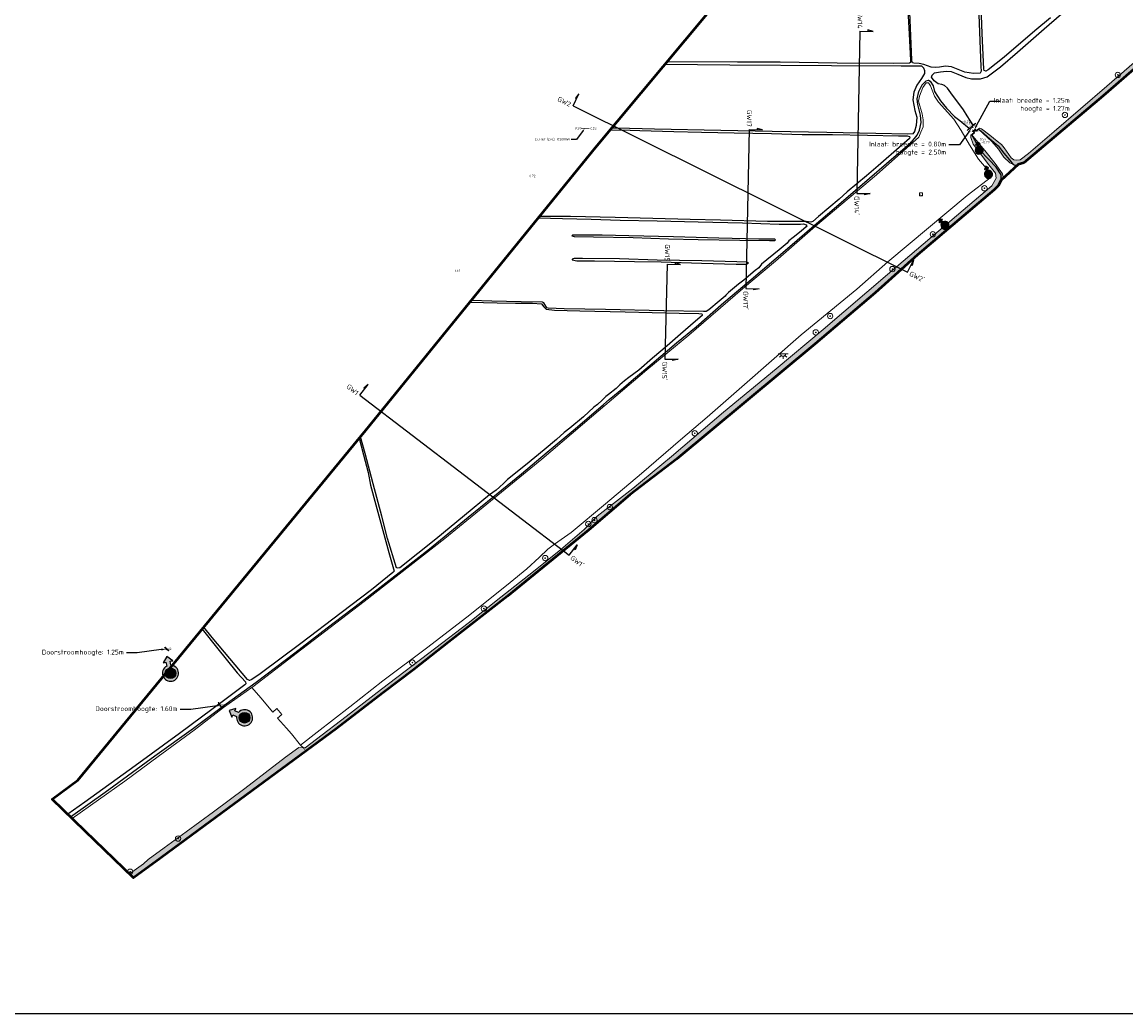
# Model space of a CAD drawing. Header units: metres. Extents: x 132725 to 140175, y 414354 to 417094.
# Tile 2 of 61: x 133140 to 133964, y 414354 to 415095. Entities that reach past the tile are written whole.
import ezdxf
from ezdxf import colors
from ezdxf.entities.mleader import LeaderData, LeaderLine
from ezdxf.enums import TextEntityAlignment as Align
from ezdxf.math import Vec2, Vec3

# ---------------------------------------------------------------- set-up
doc = ezdxf.new("R2010")
doc.units = ezdxf.units.M
for name, color, linetype, lineweight in [('B-ME-GR-BOOM-S', 90, 'Continuous', 25), ('B-ME-GR-BOUWLAND_AKKERBOUW-G', 80, 'Continuous', 13), ('B-ME-GR-GRAS-G', 60, 'Continuous', 13), ('B-ME-GW-HOOGTE_LOSSE HOOGTE-S', 114, 'Continuous', 25), ('B-ME-IE-MEUBILAIR_WEGMEUBILAIR-S', 7, 'Continuous', 25), ('B-ME-IE-MEUBILAIR_WEGMEUBILAIR_VERKEERSBORD-S', 7, 'Continuous', 25), ('B-ME-IE-TERREINAFSCHEIDING_KUNSTMATIG_HEKWERK_RASTER-G', 30, 'IE-TERREINAFSCHEIDING-KUNSTMATIG', 18), ('B-ME-KW-KUNSTWERK_BRUG-G', 170, 'Continuous', 18), ('B-ME-MO-LOCATIE_FOTO-S', 30, 'Continuous', 25), ('B-ME-OB-BEKLEDING_STORTSTEEN-G', 30, 'Continuous', 18), ('B-ME-OG-WATER_RIVIER-GD', 130, 'Continuous', 25), ('B-ME-OG-WATER_SLOOT-GD', 120, 'Continuous', 25), ('B-ME-RI-BOB-S', 7, 'Continuous', 25), ('B-ME-VH-VERHARDING_BESTORTING-A', 252, 'Continuous', 18), ('B-ME-WH-DUIKER-G', 150, 'Continuous', 18), ('B-ME-WH-KUNSTWERK-G', 150, 'Continuous', 18), ('X-XX-AL-GRENZEN_PROJECTGRENS MEET-G', 170, 'KG-OG', 50), ('X-XX-AL-T18', 10, 'Continuous', 18)]:
    doc.layers.add(name, color=color, linetype=linetype, lineweight=lineweight)
doc.layers.add('X-ME-AL-PROFIELLOCATIE-S', color=7, linetype='Continuous')
doc.layers.add('X-XX-AL-ORIENTATIE-S', color=7, linetype='Continuous')
doc.styles.add('NLCS-ISO', font='NLCS-ISO.ttf')
doc.styles.add('NLCS-ISO-ANNOTATIVE-T18', font='NLCS-ISO.ttf', dxfattribs={"height": 1.8})
doc.linetypes.add('IE-TERREINAFSCHEIDING-KUNSTMATIG', pattern='A,4,[82,NLCS.SHX,S=0.75,R=90,X=0,Y=0],4,-2', length=10)
doc.linetypes.add('KG-OG', pattern='A,5.5,-1.5,[2,NLCS.SHX,S=0.5,R=0,X=0,Y=0],-1.5', length=8.5)
picture_1 = doc.add_image_def('image1.png', size_in_pixel=(7525, 5063))
pattern_1 = [(228.0128, (139057.59618, 415819.1406), (-31.999992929, -36.000005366), [0.538144, -53.276352]), (184.9697, (139057.23618, 415818.7406), (48.000004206, 3.999965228), [0.923472, -91.4237]), (132.5104, (139056.31618, 415818.6606), (39.999962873, -44.000034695), [0.651152, -64.464128]), (267.2737, (139054.75618, 415817.6606), (3.999984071, 80.00000118), [0.840952, -83.254232]), (292.8337, (139054.71618, 415816.8206), (-20.000039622, 47.999985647), [0.82462, -81.637492]), (357.2737, (139055.03618, 415816.0606), (-80.00000118, 3.999984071), [0.840952, -83.254232]), (37.6942, (139055.87618, 415816.02059), (-52.0000293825, -39.9999616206), [1.112116, -110.099396]), (72.2553, (139056.75618, 415816.70059), (28.000043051, 87.999984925), [1.049952, -103.945284]), (121.4296, (139057.07618, 415817.7006), (-32.000032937, 51.999980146), [0.8438, -83.536292]), (175.2364, (139056.6362, 415818.4206), (44.000003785, -3.99996613), [0.963328, -47.203052]), (222.3974, (139055.67618, 415818.50059), (-48.0000294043, -43.999968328), [1.245792, -123.3335]), (138.8141, (139058.7162, 415817.6206), (-28.000011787, 23.999989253), [0.425204, -42.095376]), (171.4692, (139058.39618, 415817.9006), (51.999993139, -8.00003164), [0.808948, -80.086044]), (225, (139057.5962, 415818.0206), (-7e-16, -4.0000012), [0.565684, -5.091168]), (203.1986, (139057.3162, 415818.5006), (19.999998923, 8.0000053), [0.304632, -30.15846]), (291.8014, (139057.0362, 415818.3806), (-3.99999964, 12.00000109), [0.430812, -21.109848]), (30.9638, (139057.1962, 415817.9806), (11.99999209, 8.000009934), [0.699716, -22.624092]), (161.5651, (139057.7962, 415818.3406), (8.00000174, -3.9999936), [0.505964, -12.143148]), (16.3895, (139054.71618, 415818.3806), (40.000008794, 11.999970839), [0.7088, -70.17138]), (70.3462, (139055.39618, 415818.5806), (-15.99998099, -44.000008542), [0.594644, -58.869632]), (293.1986, (139057.7962, 415819.1406), (-8.0000053, 19.999998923), [0.60926, -29.853832]), (343.6105, (139058.03618, 415818.5806), (-40.000008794, 11.999970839), [0.7088, -70.17138]), (339.444, (139054.7162, 415815.9006), (-20.000007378, 7.999983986), [0.68352, -33.492496]), (294.7751, (139055.35618, 415815.6606), (-19.999968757, 44.000013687), [0.572712, -56.698572]), (66.8014, (139057.8362, 415815.1406), (8.0000053, 19.999998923), [0.60926, -29.853832]), (17.354, (139058.07618, 415815.7006), (-52.000008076, -15.999978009), [0.670524, -66.381696]), (69.444, (139055.8762, 415815.1406), (-7.999983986, -20.000007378), [0.34176, -33.834256]), (101.3099, (139057.5962, 415815.1406), (-3.99999053, 16.00000301), [0.20396, -20.192116]), (165.9638, (139057.5562, 415815.3406), (12.00000218, -3.99999223), [0.82462, -15.6678]), (186.009, (139056.75618, 415815.5406), (39.9999990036, 3.99999727), [0.7642, -75.655692]), (303.6901, (139057.1962, 415817.6206), (-4.00000534, 7.99999823), [0.576888, -13.845316]), (353.1572, (139057.51618, 415817.14059), (67.999997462, -8.0000319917), [1.007176, -99.710252]), (60.9454, (139058.5162, 415817.0206), (-16.00000011, -28.000001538), [0.411824, -40.770696]), (90, (139058.716, 415817.3806), (-4, 4), [0.24, -3.76]), (120.2564, (139056.67618, 415815.6606), (15.999979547, -28.000009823), [0.555696, -55.01408]), (48.0128, (139056.39618, 415816.1406), (31.999992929, 36.000005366), [1.076288, -52.738208]), (0, (139057.116, 415816.9406), (4, 4), [1.04, -2.96]), (325.3048, (139058.15618, 415816.9406), (-39.999977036, 28.000034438), [0.632456, -62.613096]), (254.0546, (139058.6762, 415816.5806), (-3.999999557, -16.000000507), [0.582408, -28.538032]), (207.646, (139058.51618, 415816.0206), (-75.9999832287, -40.0000308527), [0.94826, -93.877896]), (175.4261, (139057.67618, 415815.58059), (-52.0000022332, 3.9999792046), [1.003196, -99.316296])]

# ---------------------------------------------------------------- blocks, each defined once
blk = doc.blocks.new('SIE-WEG_VERKEERSBORD-SO')
at = {"color": 0, "linetype": 'ByBlock', "lineweight": 18}
blk.add_lwpolyline([(-1.125, -1.125), (1.125, -1.125), (1.125, 1.125), (-1.125, 1.125)], close=True, dxfattribs=at)
at = {"color": 0, "linetype": 'ByBlock', "lineweight": 18, "style": 'NLCS-ISO'}
blk.add_text('vb', height=1.5, dxfattribs=at).set_placement((0, 0), align=Align.MIDDLE_CENTER)
blk = doc.blocks.new('SAL-HOOGTELABEL-SO')
at = {"color": 0, "linetype": 'ByBlock', "lineweight": -2, "style": 'NLCS-ISO-ANNOTATIVE-T18'}
blk.add_attdef('HOOGTE', text='', height=1.8, dxfattribs=at).set_placement((2.79, 0), align=Align.RIGHT)
blk = doc.blocks.new('SAL-PROFIEL_LOCATIE_LINKS-SO')
at = {"color": 0, "linetype": 'ByBlock', "lineweight": -2}
blk.add_lwpolyline([(0, 0), (0, 5), (-0.5, 3), (0, 3)], dxfattribs=at)
at = {"color": 0, "linetype": 'ByBlock', "lineweight": -2, "style": 'NLCS-ISO-ANNOTATIVE-T18'}
blk.add_attdef('PROFNUMMER', text='', height=1.8, dxfattribs=at).set_placement((-1, 0), align=Align.MIDDLE_RIGHT)
blk = doc.blocks.new('SAL-PROFIEL_LOCATIE_RECHTS-SO')
at = {"color": 0, "linetype": 'ByBlock', "lineweight": -2}
blk.add_lwpolyline([(0, 0), (0, 5), (0.5, 3), (0, 3)], dxfattribs=at)
at = {"color": 0, "linetype": 'ByBlock', "lineweight": -2, "style": 'NLCS-ISO-ANNOTATIVE-T18'}
blk.add_attdef('PROFNUMMER', text='', height=1.8, dxfattribs=at).set_placement((1, 0), align=Align.MIDDLE_LEFT)
blk = doc.blocks.new('SMO-LOCATIE_FOTO_INFRACAD_02-SO')
h = blk.add_hatch(color=150)
h.dxf.hatch_style = 1
h.paths.add_polyline_path([(4, 14.5), (4, 22), (9, 22), (0, 32), (-9, 22), (-4, 22), (-4, 14.5, 7.364208)])
h.paths.add_polyline_path([(10, 0, -1), (-10, 0, -1)], flags=16)
h = blk.add_hatch(color=255)
h.dxf.hatch_style = 1
edge = h.paths.add_edge_path()
edge.add_arc((0, 0), 10, 0, 360)
at = {"color": 250}
blk.add_lwpolyline([(0, 32), (-9, 22), (-4, 22), (-4, 14.5, 7.364208), (4, 14.5), (4, 22), (9, 22)], format="xyb", close=True, dxfattribs=at)
blk.add_circle((0, 0), 10, dxfattribs=at)
at = {"color": 250, "style": 'NLCS-ISO'}
blk.add_attdef('NR', text='', height=7, dxfattribs=at).set_placement((0, 0), align=Align.MIDDLE_CENTER)
blk = doc.blocks.new('SKL-ET_OV_LICHTPUNT-SO')
at = {"color": 0, "linetype": 'ByBlock', "lineweight": 18}
for points in [[(-1.25, 0), (-2.5, 0)], [(1.25, 0), (2.5, 0)], [(-0.92, -0.85), (-1.83, -1.7)], [(0, -1.25), (0, -2.5)], [(0.92, -0.85), (1.83, -1.7)]]:
    blk.add_lwpolyline(points, dxfattribs=at)
blk.add_lwpolyline([(0, 0), (1.25, 0, -1), (-1.25, 0)], format="xyb", close=True, dxfattribs=at)
blk = doc.blocks.new('SGR-BOOM_01-SO')
at = {"linetype": 'ByBlock', "lineweight": 18}
h = blk.add_hatch(color=0, dxfattribs=at)
h.dxf.hatch_style = 1
edge = h.paths.add_edge_path()
edge.add_arc((0, 0), 0.25, 0, 360)
at = {"color": 0, "linetype": 'ByBlock', "lineweight": 18}
for radius in [2, 0.25]:
    blk.add_circle((0, 0), radius, dxfattribs=at)

msp = doc.modelspace()

# ---------------------------------------------------------------- hatches: boundary and pattern name
at = {"layer": 'B-ME-VH-VERHARDING_BESTORTING-A'}
h = msp.add_hatch(dxfattribs=at)
h.set_pattern_fill('AVH-BESTORTING_02', color=256, scale=0.4, pattern_type=2)
h.set_pattern_definition(pattern_1)
h.paths.add_polyline_path([(133871.313, 415003.262), (133868.262, 415005.959), (133862.735, 415010.455), (133856.579, 415015.168), (133855.055, 415015.555), (133854.236, 415014.874), (133864.13, 415005.511), (133869.105, 414999.755), (133873.032, 414993.945), (133877.745, 414989.549), (133882.664, 414987.415), (133883.842, 414988.507), (133888.124, 414989.73), (133947.354, 415039.789), (134010.126, 415094.245), (134107.835, 415177.755), (134185.266, 415241.08), (134346.767, 415372.53), (134390.276, 415408.542), (134422.658, 415433.188), (134462.668, 415463.937), (134511.711, 415500.319), (134599.591, 415562.521), (134678.789, 415614.395), (134699.665, 415627.886), (134728.185, 415646.318), (134727.322, 415650.606), (134684.021, 415621.494), (134647.646, 415598.098), (134585.11, 415556.479), (134542.779, 415527.021), (134523.635, 415513.959), (134492.343, 415492.753), (134436.147, 415448.371), (134375.593, 415399.886), (134317.718, 415353.829), (134251.194, 415299.4), (134204.659, 415261.919), (134181.364, 415243.138), (134155.672, 415221.359), (134130.808, 415201.616), (134087.992, 415165.552), (134042.531, 415127.043), (133998.002, 415088.619), (133950.055, 415046.894), (133910.63, 415013.14), (133891.554, 414996.709), (133885.223, 414991.821), (133882.778, 414991.559), (133880.594, 414991.996), (133878.717, 414993.479), (133873.302, 415000.898)])
h = msp.add_hatch(dxfattribs=at)
h.set_pattern_fill('AVH-BESTORTING_02', color=256, scale=0.4, pattern_type=2)
h.set_pattern_definition(pattern_1)
h.paths.add_polyline_path([(133374.667, 414567.053), (133409.16, 414593.577), (133432.51, 414611.181), (133458.557, 414631.837), (133502.438, 414666.107), (133563.097, 414715.399), (133593.838, 414741.689), (133628.773, 414768.391), (133732.321, 414854.463), (133777.148, 414892.561), (133808.693, 414920.96), (133866.016, 414969.545), (133868.987, 414972.429), (133871.204, 414976.786), (133872.779, 414978.246), (133872.077, 414981.543), (133866.672, 414989.157), (133858.844, 414998.792), (133851.274, 415008.166), (133849.279, 415010.696), (133848.727, 415010.236), (133848.544, 415010.021), (133848.468, 415008.532), (133850.333, 415003.616), (133861.999, 414988.3), (133866.859, 414981.935), (133867.496, 414978.328), (133864.205, 414972.599), (133824.579, 414938.908), (133786.366, 414906.234), (133738.217, 414865.294), (133703.082, 414835.908), (133663.765, 414803.381), (133625.127, 414770.282), (133596.185, 414746.571), (133569.614, 414725.738), (133559.829, 414715.902), (133542.495, 414700.906), (133521.965, 414684.603), (133497.541, 414665.288), (133473.15, 414646.014), (133449.05, 414627.591), (133408.435, 414596.553), (133382.027, 414576.081), (133360.055, 414559.21), (133351.585, 414552.714), (133346.818, 414552.995), (133336.727, 414545.792), (133306.422, 414522.488), (133283.07, 414504.911), (133262.663, 414490.037), (133246.271, 414478.169), (133234.217, 414469.388), (133230.831, 414466.262), (133220.237, 414458.757), (133223.407, 414455.689), (133232.418, 414462.352), (133239.737, 414467.764)])

# ---------------------------------------------------------------- linework, layer by layer
at = {"layer": 'B-ME-GR-BOUWLAND_AKKERBOUW-G'}
msp.add_lwpolyline([(133631.766, 414782.931), (133651.691, 414799.799), (133679.472, 414824.097), (133721.859, 414861.209), (133763.423, 414895.315), (133786.579, 414915.827), (133845.817, 414965.166), (133864.052, 414979.326), (133863.319, 414982.012), (133854.272, 414992.453), (133847.511, 415003.036), (133841.239, 415013.782), (133835.778, 415022.289), (133824.456, 415034.988), (133821.442, 415039.466), (133818.429, 415047.281), (133816.962, 415049.398), (133815.252, 415049.398), (133812.645, 415045.979), (133810.283, 415039.547), (133809.55, 415035.803), (133812.156, 415026.359), (133812.89, 415021.719), (133812.89, 415016.672), (133811.179, 415012.683), (133809.631, 415008.856), (133778.073, 414980.798), (133732.448, 414942.486), (133702.574, 414916.346), (133677.961, 414895.565), (133637.875, 414860.941), (133606.66, 414835.175), (133565.345, 414800.091), (133528.12, 414768.318), (133492.641, 414739.211), (133455.709, 414709.255), (133395.656, 414662.071), (133349.051, 414626.449), (133312.423, 414598.473), (133311.643, 414597.763), (133318.439, 414590.102), (133327.453, 414579.53), (133330.339, 414582.103), (133334.115, 414577.711), (133330.916, 414575.049), (133337.49, 414567.401), (133341.217, 414563.313), (133347.955, 414554.846), (133360.37, 414564.577), (133384.944, 414583.509), (133409.526, 414602.743), (133443.114, 414627.969), (133474.444, 414652.069), (133504.52, 414676.334), (133517.059, 414686.45), (133526.123, 414694.83), (133532.779, 414701.266), (133537.574, 414704.838), (133550.093, 414713.722), (133575.622, 414735.035), (133602.591, 414757.642)], close=True, dxfattribs=at)
at = {"layer": 'B-ME-GR-GRAS-G'}
for points in [[(133719.863, 415182.825), (133621.728, 415065.166), (133674.331, 415064.903), (133706.168, 415064.726), (133748.809, 415064.078), (133790.573, 415063.796), (133802.823, 415064.03), (133803.41, 415064.499), (133803.527, 415066.256), (133802.413, 415085.793), (133801.357, 415103.977)], [(133802.372, 415113.456), (133803.428, 415090.532), (133804.485, 415066.31), (133804.954, 415064.377), (133805.892, 415064.143), (133809.819, 415063.85), (133813.453, 415063.205), (133818.963, 415061.038), (133821.835, 415060.862), (133825.176, 415061.155), (133829.69, 415061.858), (133834.146, 415061.478), (133837.791, 415059.797), (133844.052, 415057.369), (133850.5, 415056.435), (133855.36, 415056.528), (133856.107, 415058.023), (133856.014, 415061.665), (133854.522, 415100.253)], [(133855.971, 415113.667), (133856.868, 415086.242), (133858.158, 415059.563), (133858.551, 415058.555), (133859.672, 415058.162), (133861.522, 415059.115), (133873.295, 415068.584), (133896.408, 415088.275), (133907.912, 415098.047)], [(133916.196, 415100.821), (133903.148, 415089.865), (133883.289, 415072.369), (133870.761, 415061.403), (133860.731, 415053.951), (133855.644, 415052.354), (133849.085, 415052.354), (133844.881, 415053.405), (133838.827, 415055.884), (133833.866, 415057.943), (133830.461, 415058.111), (133825.836, 415057.732), (133821.422, 415056.85), (133819.53, 415055.085), (133819.068, 415053.699), (133821.09, 415050.868), (133824.117, 415048.557), (133826.976, 415048.053), (133828.742, 415047.338), (133831.18, 415045.49), (133833.66, 415041.96), (133843.082, 415029.13), (133845.655, 415024.779), (133850.171, 415017.68), (133851.983, 415019.208), (133852.062, 415019.094), (133849.504, 415016.923), (133849.898, 415016.441), (133848.742, 415015.458), (133848.303, 415015.931), (133845.734, 415013.733), (133845.652, 415013.854), (133847.434, 415015.37), (133840.261, 415021.339), (133836.221, 415024.176), (133830.24, 415030.413), (133825.776, 415035.915), (133821.437, 415042.952), (133820.44, 415047.067), (133818.229, 415050.619), (133816.929, 415051.399), (133815.109, 415050.879), (133812.286, 415047.874), (133809.685, 415043.022), (133808.471, 415037.348), (133808.992, 415033.319), (133810.942, 415025.161), (133811.463, 415019.789), (133810.203, 415014.184), (133808.512, 415010.329), (133804.221, 415005.087), (133790.989, 414993.848), (133767.266, 414973.504), (133741.441, 414951.341), (133711.69, 414925.732), (133684.589, 414902.578), (133664.149, 414885.497), (133643.366, 414867.142), (133628.844, 414855.344), (133610.424, 414839.511), (133596.581, 414828.217), (133589.229, 414821.612), (133578.389, 414812.814), (133574.222, 414809.18), (133553.101, 414791.144), (133532.226, 414773.558), (133513.106, 414757.496), (133491.725, 414740.043), (133473.231, 414725.069), (133444.305, 414701.507), (133423.904, 414685.562), (133416.209, 414679.617), (133392.901, 414661.22), (133367.927, 414642.321), (133343.708, 414623.637), (133314.823, 414601.952), (133292.428, 414585.59), (133289.147, 414583.171), (133288.876, 414582.971), (133268.031, 414567.602), (133239.188, 414546.71), (133202.233, 414519.791), (133176.324, 414501.253), (133187.256, 414490.674), (133220.237, 414458.757), (133230.831, 414466.262), (133234.217, 414469.388), (133246.271, 414478.169), (133262.663, 414490.037), (133283.07, 414504.911), (133306.422, 414522.488), (133336.727, 414545.792), (133346.818, 414552.995), (133351.585, 414552.714), (133360.055, 414559.21), (133382.027, 414576.081), (133408.435, 414596.553), (133449.05, 414627.591), (133473.15, 414646.014), (133497.541, 414665.288), (133521.965, 414684.603), (133542.495, 414700.906), (133559.829, 414715.902), (133569.614, 414725.738), (133596.185, 414746.571), (133625.127, 414770.282), (133663.765, 414803.381), (133703.082, 414835.908), (133738.217, 414865.294), (133786.366, 414906.234), (133824.579, 414938.908), (133864.205, 414972.599), (133867.496, 414978.328), (133866.859, 414981.935), (133861.999, 414988.3), (133850.333, 415003.616), (133848.468, 415008.532), (133848.544, 415010.021), (133848.727, 415010.236), (133848.632, 415010.301), (133850.964, 415012.28), (133850.034, 415013.427), (133851.632, 415014.787), (133852.594, 415013.7), (133854.955, 415015.682), (133855.055, 415015.555), (133856.579, 415015.168), (133862.735, 415010.455), (133868.262, 415005.959), (133871.313, 415003.262), (133873.302, 415000.898), (133878.717, 414993.479), (133880.594, 414991.996), (133882.778, 414991.559), (133885.223, 414991.821), (133891.554, 414996.709), (133910.63, 415013.14), (133950.055, 415046.894), (133998.002, 415088.619)]]:
    msp.add_lwpolyline(points, dxfattribs=at)
for points in [[(133805.877, 415042.351), (133808.308, 415047.709), (133811.596, 415052.639), (133813.82, 415056.505), (133813.82, 415058.728), (133813.143, 415060.661), (133811.79, 415062.111), (133808.211, 415062.208), (133796.606, 415062.208), (133744.44, 415062.402), (133668.669, 415062.982), (133620.32, 415063.477), (133580.44, 415015.663), (133584.349, 415015.685), (133612.271, 415014.796), (133661.834, 415013.832), (133700.131, 415012.962), (133741.081, 415012.388), (133777.541, 415011.615), (133801.332, 415011.035), (133805.103, 415011.421), (133806.554, 415013.161), (133807.715, 415017.607), (133808.101, 415023.697), (133806.747, 415028.723), (133805.297, 415036.842)], [(133779.212, 414987.449), (133797.09, 415002.926), (133802.761, 415007.778), (133802.916, 415008.749), (133802.722, 415009.447), (133800.897, 415009.874), (133794.488, 415009.874), (133771.444, 415010.346), (133745.305, 415010.904), (133722.514, 415010.906), (133699.657, 415011.489), (133671.89, 415012.049), (133647.475, 415012.487), (133626.676, 415012.95), (133601.364, 415013.728), (133586.876, 415014.33), (133579.183, 415014.157), (133568.257, 415001.056), (133526.528, 414949.668), (133549.487, 414949.476), (133582.862, 414948.73), (133610.975, 414947.986), (133639.011, 414947.241), (133661.629, 414946.926), (133696.697, 414945.909), (133714.097, 414945.811), (133725.471, 414945.972), (133729.022, 414945.418), (133730.63, 414945.857), (133734.756, 414949.529), (133750.111, 414962.475), (133756.131, 414968.065), (133770.628, 414979.918)], [(133475.569, 414886.913), (133490.787, 414886.37), (133512.875, 414885.93), (133528.736, 414885.531), (133529.654, 414885.092), (133531.89, 414881.501), (133532.967, 414881.022), (133544.878, 414880.703), (133575.754, 414880.149), (133619.29, 414879.067), (133648.814, 414878.563), (133651.01, 414878.643), (133652.806, 414880), (133660.551, 414886.383), (133665.181, 414890.094), (133665.501, 414890.732), (133667.537, 414892.886), (133675.032, 414898.98), (133678.95, 414902.147), (133687.443, 414909.269), (133690.312, 414911.314), (133692.234, 414913.957), (133705.47, 414924.622), (133711.468, 414929.795), (133712.616, 414931.466), (133715.86, 414933.835), (133721.948, 414938.674), (133725.595, 414941.93), (133725.99, 414942.601), (133725.437, 414943.43), (133723.58, 414944.023), (133721.288, 414943.983), (133705.484, 414943.983), (133677.922, 414944.894), (133644.866, 414945.528), (133614.376, 414946.28), (133586.639, 414946.912), (133565.03, 414947.588), (133543.499, 414948.131), (133525.679, 414948.622)], [(133583.78, 414821.111), (133586.38, 414823.836), (133589.933, 414826.948), (133593.206, 414829.302), (133600.512, 414834.887), (133610.854, 414843.916), (133621.84, 414852.988), (133631.82, 414861.646), (133642.998, 414871.397), (133647.828, 414875.547), (133647.988, 414876.504), (133647.628, 414876.943), (133645.393, 414877.262), (133630.662, 414877.422), (133590.358, 414878.34), (133556.447, 414879.218), (133537.669, 414879.699), (133531.321, 414880.298), (133529.685, 414882.053), (133527.912, 414884.455), (133521.206, 414884.774), (133508.431, 414884.894), (133494.779, 414885.213), (133474.48, 414885.571), (133396.806, 414789.918), (133392.882, 414785.154), (133396.228, 414772.705), (133402.3, 414750.023), (133408.819, 414725.852), (133413.072, 414709.122), (133419.672, 414687.187), (133420.562, 414686.863), (133422.262, 414687.349), (133449.03, 414708.729), (133470.369, 414726.383), (133489.161, 414741.771), (133494.03, 414745.142), (133496.624, 414747.536), (133499.858, 414750.568), (133502.493, 414753.241), (133515.994, 414763.982), (133529.859, 414775.448), (133539.047, 414783.167), (133544.956, 414788.194), (133548.987, 414791.426), (133559.294, 414800.055), (133567.126, 414807.168), (133569.72, 414809.163), (133573.193, 414812.435), (133575.915, 414815.206), (133578.071, 414816.602)], [(133407.119, 414723.365), (133404.13, 414734.273), (133400.358, 414749.037), (133398.474, 414758.517), (133394.975, 414771.639), (133391.906, 414783.969), (133275.707, 414642.901), (133282.114, 414635.18), (133308.373, 414603.798), (133309.932, 414603.084), (133311.686, 414603.863), (133317.793, 414608.149), (133348.152, 414630.838), (133378.447, 414653.661), (133400.937, 414670.822), (133417.061, 414683.714), (133417.971, 414684.752), (133416.867, 414688.194), (133413.943, 414698.647)], [(133290.549, 414587.936), (133306.344, 414599.957), (133307.071, 414600.618), (133306.807, 414602.005), (133300.793, 414608.808), (133285.235, 414628.088), (133274.547, 414641.492), (133181.7, 414528.774), (133162.65, 414514.486), (133174.366, 414503.148), (133187.046, 414512.131), (133224.61, 414539.314), (133257.745, 414563.386)]]:
    msp.add_lwpolyline(points, close=True, dxfattribs=at)
at = {"layer": 'B-ME-IE-TERREINAFSCHEIDING_KUNSTMATIG_HEKWERK_RASTER-G', "ltscale": 0.4}
msp.add_lwpolyline([(133311.643, 414597.763), (133290.522, 414582.875), (133268.538, 414565.988), (133241.637, 414546.314), (133216.881, 414527.83), (133177.54, 414500.076), (133177.54, 414500.076)], dxfattribs=at)
at = {"layer": 'B-ME-IE-TERREINAFSCHEIDING_KUNSTMATIG_HEKWERK_RASTER-G', "ltscale": 0.4, "elevation": 1}
msp.add_lwpolyline([(133351.083, 414551.684), (133350.444, 414552.433), (133347.955, 414554.846), (133341.217, 414563.313), (133337.49, 414567.401), (133330.916, 414575.049), (133334.115, 414577.711), (133330.339, 414582.103), (133327.453, 414579.53), (133318.439, 414590.102), (133311.643, 414597.763)], dxfattribs=at)
at = {"layer": 'B-ME-KW-KUNSTWERK_BRUG-G'}
for points in [[(133249.381, 414625.29, 1.032), (133249.609, 414625.556, 1.007), (133246.823, 414628.006, 1.116), (133246.566, 414627.756, 1.136)], [(133289.611, 414582.505, 0.823), (133289.333, 414582.31, 0.843), (133286.4, 414586.555, 1.022), (133286.69, 414586.699, 0.985)]]:
    msp.add_polyline3d(points, close=True, dxfattribs=at)
at = {"layer": 'B-ME-OB-BEKLEDING_STORTSTEEN-G'}
msp.add_lwpolyline([(133998.002, 415088.619), (133950.055, 415046.894), (133910.63, 415013.14), (133891.554, 414996.709), (133885.223, 414991.821), (133882.778, 414991.559), (133880.594, 414991.996), (133878.717, 414993.479), (133873.302, 415000.898), (133871.313, 415003.262), (133868.262, 415005.959), (133862.735, 415010.455), (133856.579, 415015.168), (133855.055, 415015.555), (133854.236, 415014.874), (133864.13, 415005.511), (133869.105, 414999.755), (133873.032, 414993.945), (133877.745, 414989.549), (133882.664, 414987.415), (133883.842, 414988.507), (133888.124, 414989.73), (133947.354, 415039.789), (134010.126, 415094.245)], dxfattribs=at)
msp.add_lwpolyline([(133374.667, 414567.053), (133409.16, 414593.577), (133432.51, 414611.181), (133458.557, 414631.837), (133502.438, 414666.107), (133563.097, 414715.399), (133593.838, 414741.689), (133628.773, 414768.391), (133732.321, 414854.463), (133777.148, 414892.561), (133808.693, 414920.96), (133866.016, 414969.545), (133868.987, 414972.429), (133871.204, 414976.786), (133872.779, 414978.246), (133872.077, 414981.543), (133866.672, 414989.157), (133858.844, 414998.792), (133851.274, 415008.166), (133849.279, 415010.696), (133848.727, 415010.236), (133848.544, 415010.021), (133848.468, 415008.532), (133850.333, 415003.616), (133861.999, 414988.3), (133866.859, 414981.935), (133867.496, 414978.328), (133864.205, 414972.599), (133824.579, 414938.908), (133786.366, 414906.234), (133738.217, 414865.294), (133703.082, 414835.908), (133663.765, 414803.381), (133625.127, 414770.282), (133596.185, 414746.571), (133569.614, 414725.738), (133559.829, 414715.902), (133542.495, 414700.906), (133521.965, 414684.603), (133497.541, 414665.288), (133473.15, 414646.014), (133449.05, 414627.591), (133408.435, 414596.553), (133382.027, 414576.081), (133360.055, 414559.21), (133351.585, 414552.714), (133346.818, 414552.995), (133336.727, 414545.792), (133306.422, 414522.488), (133283.07, 414504.911), (133262.663, 414490.037), (133246.271, 414478.169), (133234.217, 414469.388), (133230.831, 414466.262), (133220.237, 414458.757), (133223.407, 414455.689), (133232.418, 414462.352), (133239.737, 414467.764)], close=True, dxfattribs=at)
at = {"layer": 'B-ME-OG-WATER_RIVIER-GD'}
msp.add_lwpolyline([(133871.157, 414976.694), (133871.257, 414977.906), (133871.103, 414980.644), (133867.437, 414986.39), (133861.841, 414992.214), (133855.168, 414999.018), (133851.284, 415006.997), (133849.279, 415010.696), (133851.191, 415012.289), (133850.233, 415013.399), (133850.417, 415013.548), (133850.474, 415013.48), (133851.63, 415014.423), (133851.556, 415014.511), (133851.613, 415014.569), (133852.578, 415013.494), (133854.236, 415014.874), (133856.33, 415013.236), (133862.784, 415007.571), (133868.813, 415002.381), (133873.131, 414996.888), (133877.337, 414991.889), (133880.164, 414988.436), (133882.597, 414987.612), (133882.845, 414987.582)], dxfattribs=at)
at = {"layer": 'B-ME-OG-WATER_SLOOT-GD', "elevation": -0.248}
for points in [[(133854.522, 415100.253), (133856.014, 415061.665), (133856.107, 415058.023), (133855.36, 415056.528), (133850.5, 415056.435), (133844.052, 415057.369), (133837.791, 415059.797), (133834.146, 415061.478), (133829.69, 415061.858), (133825.176, 415061.155), (133821.835, 415060.862), (133818.963, 415061.038), (133813.453, 415063.205), (133809.819, 415063.85), (133805.892, 415064.143), (133804.954, 415064.377), (133804.485, 415066.31), (133803.428, 415090.532), (133802.372, 415113.456)], [(133907.912, 415098.047), (133896.408, 415088.275), (133873.295, 415068.584), (133861.522, 415059.115), (133859.672, 415058.162), (133858.551, 415058.555), (133858.158, 415059.563), (133856.868, 415086.242), (133855.971, 415113.667)], [(133801.357, 415103.977), (133802.413, 415085.793), (133803.527, 415066.256), (133803.41, 415064.499), (133802.823, 415064.03), (133790.573, 415063.796), (133748.809, 415064.078), (133706.168, 415064.726), (133674.331, 415064.903), (133621.728, 415065.166), (133620.32, 415063.477), (133668.669, 415062.982), (133744.44, 415062.402), (133796.606, 415062.208), (133808.211, 415062.208), (133811.79, 415062.111), (133813.143, 415060.661), (133813.82, 415058.728), (133813.82, 415056.505), (133811.596, 415052.639), (133808.308, 415047.709), (133805.877, 415042.351), (133805.297, 415036.842), (133806.747, 415028.723), (133808.101, 415023.697), (133807.715, 415017.607), (133806.554, 415013.161), (133805.103, 415011.421), (133801.332, 415011.035), (133777.541, 415011.615), (133741.081, 415012.388), (133700.131, 415012.962), (133661.834, 415013.832), (133612.271, 415014.796), (133584.349, 415015.685), (133580.44, 415015.663), (133579.183, 415014.157), (133586.876, 415014.33), (133601.364, 415013.728), (133626.676, 415012.95), (133647.475, 415012.487), (133671.89, 415012.049), (133699.657, 415011.489), (133722.514, 415010.906), (133745.305, 415010.904), (133771.444, 415010.346), (133794.488, 415009.874), (133800.897, 415009.874), (133802.722, 415009.447), (133802.916, 415008.749), (133802.761, 415007.778), (133797.09, 415002.926), (133779.212, 414987.449), (133770.628, 414979.918), (133756.131, 414968.065), (133750.111, 414962.475), (133734.756, 414949.529), (133730.63, 414945.857), (133729.022, 414945.418), (133725.471, 414945.972), (133714.097, 414945.811), (133696.697, 414945.909), (133661.629, 414946.926), (133639.011, 414947.241), (133610.975, 414947.986), (133582.862, 414948.73), (133549.487, 414949.476), (133526.528, 414949.668), (133525.679, 414948.622), (133543.499, 414948.131), (133565.03, 414947.588), (133586.639, 414946.912), (133614.376, 414946.28), (133644.866, 414945.528), (133677.922, 414944.894), (133705.484, 414943.983), (133721.288, 414943.983), (133723.58, 414944.023), (133725.437, 414943.43), (133725.99, 414942.601), (133725.595, 414941.93), (133721.948, 414938.674), (133715.86, 414933.835), (133712.616, 414931.466), (133711.468, 414929.795), (133705.47, 414924.622), (133692.234, 414913.957), (133690.312, 414911.314), (133687.443, 414909.269), (133678.95, 414902.147), (133675.032, 414898.98), (133667.537, 414892.886), (133665.501, 414890.732), (133665.181, 414890.094), (133660.551, 414886.383), (133652.806, 414880), (133651.01, 414878.643), (133648.814, 414878.563), (133619.29, 414879.067), (133575.754, 414880.149), (133544.878, 414880.703), (133532.967, 414881.022), (133531.89, 414881.501), (133529.654, 414885.092), (133528.736, 414885.531), (133512.875, 414885.93), (133490.787, 414886.37), (133475.569, 414886.913), (133474.48, 414885.571), (133494.779, 414885.213), (133508.431, 414884.894), (133521.206, 414884.774), (133527.912, 414884.455), (133529.685, 414882.053), (133531.321, 414880.298), (133537.669, 414879.699), (133556.447, 414879.218), (133590.358, 414878.34), (133630.662, 414877.422), (133645.393, 414877.262), (133647.628, 414876.943), (133647.988, 414876.504), (133647.828, 414875.547), (133642.998, 414871.397), (133631.82, 414861.646), (133621.84, 414852.988), (133610.854, 414843.916), (133600.512, 414834.887), (133593.206, 414829.302), (133589.933, 414826.948), (133586.38, 414823.836), (133583.78, 414821.111), (133578.071, 414816.602), (133575.915, 414815.206), (133573.193, 414812.435), (133569.72, 414809.163), (133567.126, 414807.168), (133559.294, 414800.055), (133548.987, 414791.426), (133544.956, 414788.194), (133539.047, 414783.167), (133529.859, 414775.448), (133515.994, 414763.982), (133502.493, 414753.241), (133499.858, 414750.568), (133496.624, 414747.536), (133494.03, 414745.142), (133489.161, 414741.771), (133470.369, 414726.383), (133449.03, 414708.729), (133422.262, 414687.349), (133420.562, 414686.863), (133419.672, 414687.187), (133413.072, 414709.122), (133408.819, 414725.852), (133402.3, 414750.023), (133396.228, 414772.705), (133392.882, 414785.154), (133391.906, 414783.969), (133394.975, 414771.639), (133398.474, 414758.517), (133400.358, 414749.037), (133404.13, 414734.273), (133407.119, 414723.365), (133413.943, 414698.647), (133416.867, 414688.194), (133417.971, 414684.752), (133417.061, 414683.714), (133400.937, 414670.822), (133378.447, 414653.661), (133348.152, 414630.838), (133317.793, 414608.149), (133311.686, 414603.863), (133309.932, 414603.084), (133308.373, 414603.798), (133282.114, 414635.18), (133275.707, 414642.901), (133274.547, 414641.492), (133285.235, 414628.088), (133300.793, 414608.808), (133306.807, 414602.005), (133307.071, 414600.618), (133306.344, 414599.957), (133290.549, 414587.936), (133257.745, 414563.386), (133224.61, 414539.314), (133187.046, 414512.131), (133174.366, 414503.148), (133176.324, 414501.253), (133202.233, 414519.791), (133239.188, 414546.71), (133268.031, 414567.602), (133292.428, 414585.59), (133314.823, 414601.952), (133343.708, 414623.637), (133367.927, 414642.321), (133392.901, 414661.22), (133416.209, 414679.617), (133423.904, 414685.562), (133444.305, 414701.507), (133473.231, 414725.069), (133491.725, 414740.043), (133513.106, 414757.496), (133532.226, 414773.558), (133553.101, 414791.144), (133574.222, 414809.18), (133578.389, 414812.814), (133589.229, 414821.612), (133596.581, 414828.217), (133610.424, 414839.511), (133628.844, 414855.344), (133643.366, 414867.142), (133664.149, 414885.497), (133684.589, 414902.578), (133711.69, 414925.732), (133731.567, 414942.871), (133741.441, 414951.341), (133767.266, 414973.504), (133790.989, 414993.848), (133804.221, 415005.087), (133808.512, 415010.329), (133810.203, 415014.184), (133811.463, 415019.789), (133810.942, 415025.161), (133808.992, 415033.319), (133808.471, 415037.348), (133809.685, 415043.022), (133812.286, 415047.874), (133815.109, 415050.879), (133816.929, 415051.399), (133818.229, 415050.619), (133820.44, 415047.067), (133821.437, 415042.952), (133825.776, 415035.915), (133830.24, 415030.413), (133836.221, 415024.176), (133840.261, 415021.339), (133847.434, 415015.37), (133848.276, 415016.086), (133848.371, 415016.07), (133848.738, 415015.641), (133849.703, 415016.446), (133849.347, 415016.903), (133849.338, 415016.977), (133850.171, 415017.68), (133845.655, 415024.779), (133843.082, 415029.13), (133833.66, 415041.96), (133831.18, 415045.49), (133828.742, 415047.338), (133826.976, 415048.053), (133824.117, 415048.557), (133821.09, 415050.868), (133819.068, 415053.699), (133819.53, 415055.085), (133821.422, 415056.85), (133825.836, 415057.732), (133830.461, 415058.111), (133833.866, 415057.943), (133838.827, 415055.884), (133844.881, 415053.405), (133849.085, 415052.354), (133855.644, 415052.354), (133860.731, 415053.951), (133870.761, 415061.403), (133883.289, 415072.369), (133903.148, 415089.865), (133916.196, 415100.821)]]:
    msp.add_lwpolyline(points, dxfattribs=at)
at = {"layer": 'B-ME-OG-WATER_SLOOT-GD'}
for points in [[(133698.227, 414931.574), (133702.215, 414931.638), (133702.601, 414932.12), (133702.279, 414932.57), (133690.154, 414932.602), (133660.248, 414933.385), (133626.582, 414934.313), (133593.118, 414935.186), (133573.239, 414935.548), (133565.83, 414935.754), (133554.305, 414935.651), (133551.115, 414935.548), (133550.652, 414935.034), (133552.247, 414934.623), (133566.807, 414934.52), (133596.288, 414933.954), (133622.661, 414932.918), (133644.99, 414932.353), (133676.05, 414931.888)], [(133682.584, 414914.92), (133681.144, 414915.434), (133673.787, 414915.742), (133647.735, 414916.561), (133614.382, 414916.973), (133586.169, 414917.949), (133558.622, 414918.305), (133552.293, 414918.253), (133550.75, 414917.739), (133550.853, 414917.122), (133554.248, 414916.608), (133567.625, 414916.608), (133597.363, 414915.939), (133617.299, 414915.629), (133647.321, 414914.7), (133673.383, 414913.979), (133680.791, 414914.03), (133682.078, 414914.39)]]:
    msp.add_lwpolyline(points, close=True, dxfattribs=at)
at = {"layer": 'B-ME-WH-DUIKER-G'}
msp.add_polyline3d([(133562.935, 415015.332, -0.234), (133557.558, 415015.64, -0.196)], dxfattribs=at)
at = {"layer": 'B-ME-WH-KUNSTWERK-G'}
for points in [[(133845.734, 415013.733, 2.138), (133845.652, 415013.854, 2.138), (133848.276, 415016.086, 2.234), (133848.371, 415016.07, 2.233), (133848.738, 415015.641, 2.235), (133849.703, 415016.446, 2.222), (133849.347, 415016.903, 2.212), (133849.338, 415016.977, 2.213), (133851.983, 415019.208, 2.138), (133852.062, 415019.094, 2.118), (133849.504, 415016.923, 2.219), (133849.898, 415016.441, 2.23), (133848.742, 415015.458, 2.236), (133848.303, 415015.931, 2.241)], [(133848.727, 415010.236, 2.12), (133851.191, 415012.289, 2.23), (133850.233, 415013.399, 2.222), (133851.613, 415014.569, 2.244), (133852.578, 415013.494, 2.255), (133855.055, 415015.555, 2.142), (133854.955, 415015.682, 2.144), (133852.594, 415013.7, 2.248), (133851.632, 415014.787, 2.241), (133850.034, 415013.427, 2.208), (133850.964, 415012.28, 2.224), (133848.632, 415010.301, 2.162)], [(133850.474, 415013.48, 0.84), (133851.63, 415014.423, 0.832), (133851.556, 415014.511, 0.832), (133850.417, 415013.548, 0.84)]]:
    msp.add_polyline3d(points, close=True, dxfattribs=at)
at = {"layer": 'X-ME-AL-PROFIELLOCATIE-S'}
for points in [[(133765.58, 415088.006), (133763.465, 414966.879)], [(133551.477, 415032.131), (133801.132, 414908.114)], [(133682.89, 415014.516), (133680.528, 414895.845)], [(133621.698, 414914.096), (133620.048, 414843.174)], [(133392.369, 414816.102), (133548.55, 414696.58)]]:
    msp.add_lwpolyline(points, dxfattribs=at)
at = {"layer": 'X-XX-AL-GRENZEN_PROJECTGRENS MEET-G'}
msp.add_lwpolyline([(134010.126, 415094.245), (133947.354, 415039.789), (133888.124, 414989.73), (133883.842, 414988.507), (133871.204, 414976.786), (133868.987, 414972.429), (133866.016, 414969.545), (133808.693, 414920.96), (133777.148, 414892.561), (133732.321, 414854.463), (133628.773, 414768.391), (133593.838, 414741.689), (133563.097, 414715.399), (133502.438, 414666.107), (133458.557, 414631.837), (133432.51, 414611.181), (133409.16, 414593.577), (133374.667, 414567.053), (133239.737, 414467.764), (133232.418, 414462.352), (133232.418, 414462.352), (133223.407, 414455.689), (133187.256, 414490.674), (133162.65, 414514.486), (133181.7, 414528.774), (133396.806, 414789.918), (133568.257, 415001.056), (133719.863, 415182.825)], dxfattribs=at)

# ---------------------------------------------------------------- block references
at = {"layer": 'B-ME-GR-BOOM-S'}
for p in [(133958.253, 415055.302, 1.304), (133918.764, 415025.41, 1.304), (133858.689, 414970.654, 1.304), (133820.136, 414936.328, 1.304), (133789.914, 414910.3, 1.304), (133743.496, 414875.248, 1.304), (133732.734, 414863.066, 1.304), (133642.355, 414787.709, 1.304), (133578.983, 414732.597, 1.304), (133567.516, 414722.85, 1.304), (133562.907, 414719.958, 1.304), (133530.724, 414694.511, 1.304), (133484.912, 414656.747, 1.304), (133431.502, 414616.415, 1.304), (133256.595, 414485.05, 1.304), (133220.8, 414460.308, 1.304)]:
    msp.add_blockref('SGR-BOOM_01-SO', p, dxfattribs=at)
at = {"layer": 'B-ME-GW-HOOGTE_LOSSE HOOGTE-S'}
for p, values in [((133520.729, 414978.963, 0.715), {'HOOGTE': '0.72'}), ((133464.535, 414908.071, 1.119), {'HOOGTE': '1.12'})]:
    msp.add_blockref('SAL-HOOGTELABEL-SO', p, dxfattribs=at).add_auto_attribs(values)
at = {"layer": 'B-ME-IE-MEUBILAIR_WEGMEUBILAIR-S', "xscale": 1.5, "yscale": 1.5, "zscale": 1.5}
msp.add_blockref('SKL-ET_OV_LICHTPUNT-SO', (133708.313, 414847.067, 2.477), dxfattribs=at)
at = {"layer": 'B-ME-IE-MEUBILAIR_WEGMEUBILAIR_VERKEERSBORD-S'}
msp.add_blockref('SIE-WEG_VERKEERSBORD-SO', (133811.307, 414966.203, 1.321), dxfattribs=at)
at = {"layer": 'B-ME-MO-LOCATIE_FOTO-S'}
ref = msp.add_blockref('SMO-LOCATIE_FOTO_INFRACAD_02-SO', (133854.788, 414999.162), dxfattribs=dict(at, xscale=0.2, yscale=0.2, zscale=0.2, rotation=14.910866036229))
ref.add_attrib('NR', '5', dxfattribs={"layer": '0', "color": 250, "height": 1.4, "style": 'NLCS-ISO'}).set_placement((133854.788, 414999.162), align=Align.MIDDLE_CENTER)
ref = msp.add_blockref('SMO-LOCATIE_FOTO_INFRACAD_02-SO', (133861.675, 414981.094, 1), dxfattribs=dict(at, xscale=0.2, yscale=0.2, zscale=0.2, rotation=17.98015233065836))
ref.add_attrib('NR', '4', dxfattribs={"layer": '0', "color": 250, "height": 1.4, "style": 'NLCS-ISO'}).set_placement((133861.675, 414981.094, 1), align=Align.MIDDLE_CENTER)
ref = msp.add_blockref('SMO-LOCATIE_FOTO_INFRACAD_02-SO', (133829.204, 414942.951), dxfattribs=dict(at, xscale=0.2, yscale=0.2, zscale=0.2, rotation=44.80025797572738))
ref.add_attrib('NR', '3', dxfattribs={"layer": '0', "color": 250, "height": 1.4, "style": 'NLCS-ISO'}).set_placement((133829.204, 414942.951), align=Align.MIDDLE_CENTER)
ref = msp.add_blockref('SMO-LOCATIE_FOTO_INFRACAD_02-SO', (133250.901, 414608.463), dxfattribs=dict(at, xscale=0.4, yscale=0.4, zscale=0.4, rotation=11.8874406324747))
ref.add_attrib('NR', '1', dxfattribs={"layer": '0', "color": 250, "height": 2.8, "style": 'NLCS-ISO'}).set_placement((133250.901, 414608.463), align=Align.MIDDLE_CENTER)
ref = msp.add_blockref('SMO-LOCATIE_FOTO_INFRACAD_02-SO', (133306.236, 414575.301, 1.664), dxfattribs=dict(at, xscale=0.4, yscale=0.4, zscale=0.4, rotation=65.12519537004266))
ref.add_attrib('NR', '2', dxfattribs={"layer": '0', "color": 250, "height": 2.8, "style": 'NLCS-ISO'}).set_placement((133306.236, 414575.301, 1.664), align=Align.MIDDLE_CENTER)
at = {"layer": 'X-ME-AL-PROFIELLOCATIE-S', "xscale": 2, "yscale": 2, "zscale": 2}
for name, p, rotation, values in [('SAL-PROFIEL_LOCATIE_LINKS-SO', (133765.58, 415088.006), 268.9996593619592, {'PROFNUMMER': 'GW14'}), ('SAL-PROFIEL_LOCATIE_LINKS-SO', (133551.477, 415032.131), 333.5839760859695, {'PROFNUMMER': 'GW2'}), ('SAL-PROFIEL_LOCATIE_LINKS-SO', (133682.89, 415014.516), 268.8597486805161, {'PROFNUMMER': 'GW17'}), ('SAL-PROFIEL_LOCATIE_RECHTS-SO', (133763.465, 414966.879), 268.9996593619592, {'PROFNUMMER': "GW14'"}), ('SAL-PROFIEL_LOCATIE_LINKS-SO', (133621.698, 414914.096), 268.6672543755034, {'PROFNUMMER': 'GW15'}), ('SAL-PROFIEL_LOCATIE_RECHTS-SO', (133801.132, 414908.114), 333.5839760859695, {'PROFNUMMER': "GW2'"}), ('SAL-PROFIEL_LOCATIE_RECHTS-SO', (133680.528, 414895.845), 268.8597486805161, {'PROFNUMMER': "GW17'"}), ('SAL-PROFIEL_LOCATIE_RECHTS-SO', (133620.048, 414843.174), 268.6672543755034, {'PROFNUMMER': "GW15'"}), ('SAL-PROFIEL_LOCATIE_LINKS-SO', (133392.369, 414816.102), 322.5739610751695, {'PROFNUMMER': 'GW1'}), ('SAL-PROFIEL_LOCATIE_RECHTS-SO', (133548.55, 414696.58), 322.5739610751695, {'PROFNUMMER': "GW1'"})]:
    msp.add_blockref(name, p, dxfattribs=dict(at, rotation=rotation)).add_auto_attribs(values)

# ---------------------------------------------------------------- texts
at = {"layer": 'B-ME-GW-HOOGTE_LOSSE HOOGTE-S', "style": 'NLCS-ISO'}
for s, p in [('-0.79', (133845.184, 415020.416, -0.792)), ('-0.88', (133846.688, 415019.256, -0.879)), ('-0.63', (133849.119, 415016.462, -0.627)), ('-0.84', (133850.94, 415013.566, -0.836)), ('-0.54', (133856.899, 415007.39, -0.538)), ('-0.73', (133859.411, 415005.077, -0.726)), ('-0.32', (133248.542, 414626.822, -0.318)), ('-0.83', (133288.346, 414584.638, -0.83))]:
    msp.add_text(s, height=1.8, dxfattribs=at).set_placement(p, align=Align.MIDDLE_CENTER)
at = {"layer": 'B-ME-RI-BOB-S', "style": 'NLCS-ISO'}
msp.add_text('-0.20', height=1.8, dxfattribs=at).set_placement((133557.558, 415015.64, -0.196), align=Align.MIDDLE_RIGHT)
msp.add_text('-0.23', height=1.8, dxfattribs=at).set_placement((133562.935, 415015.332, -0.234), align=Align.MIDDLE_LEFT)

# ---------------------------------------------------------------- pictures from other files: only their frames are drawn
at = {"layer": 'X-XX-AL-ORIENTATIE-S'}
image = msp.add_image(picture_1, insert=(132724.817, 414354.092), size_in_units=(2494.2, 1678.157), dxfattribs=dict(at, fade=30))
image.dxf.flags = 15

# ---------------------------------------------------------------- leaders
at = {"layer": 'X-XX-AL-T18'}
ml = msp.add_multileader_mtext('Standard', dxfattribs=at)
ml.set_content('Inlaat: breedte = 1.25m\\Phoogte = 1.27m', color=256, style='NLCS-ISO')
ml.set_leader_properties()
ml.build(insert=Vec2(0, 0))
ml.multileader.update_dxf_attribs({"dogleg_length": 4, "scale": 2})
ctx = ml.context
ctx.base_point, ctx.scale, ctx.char_height, ctx.plane_origin = Vec3(133870.704, 415035.79, 2.233), 2, 3.6, Vec3(133883.9, 414995.821, 2.233)
ctx.text_align_type = 2
notes = []
notes.append((ctx, [(1, (1, 1, 0), (133862.704, 415035.79, 2.233), (1, 0), 8, [(1, [(133850.923, 415013.984, 2.233)], 0, [])])]))
ctx.mtext.insert, ctx.mtext.width, ctx.mtext.alignment, ctx.mtext.flow_direction = Vec3(133922.384, 415038.13, 2.233), 56.94412, 3, 5
ml = msp.add_multileader_mtext('Standard', dxfattribs=at)
ml.set_content('Duiker (pvc), %%C200mm', color=256, style='NLCS-ISO')
ml.set_leader_properties()
ml.build(insert=Vec2(0, 0))
ml.multileader.update_dxf_attribs({"dogleg_length": 4, "arrow_head_size": 2})
ctx = ml.context
ctx.base_point, ctx.char_height, ctx.arrow_head_size, ctx.landing_gap_size, ctx.plane_origin = Vec3(133525.235, 415007.132), 1.8, 2, 1, Vec3(133590.584, 415002.317)
ctx.text_align_type = 2
notes.append((ctx, [(0, (1, 1, 0), (133554.185, 415007.132), (-1, 0), 4, [(1, [(133560.334, 415015.37)], 0, [])])]))
ctx.mtext.insert, ctx.mtext.width, ctx.mtext.alignment, ctx.mtext.flow_direction = Vec3(133549.185, 415008.302), 28.47206, 3, 5
ml = msp.add_multileader_mtext('Standard', dxfattribs=at)
ml.set_content('Inlaat: breedte = 0.80m\\Phoogte = 2.50m', color=256, style='NLCS-ISO')
ml.set_leader_properties()
ml.build(insert=Vec2(0, 0))
ml.multileader.update_dxf_attribs({"dogleg_length": 4, "scale": 2})
ctx = ml.context
ctx.base_point, ctx.scale, ctx.char_height, ctx.plane_origin = Vec3(133777.702, 415003.15, 2.228), 2, 3.6, Vec3(133882.198, 414997.88, 2.228)
ctx.text_align_type = 2
notes.append((ctx, [(0, (1, 1, 0), (133840.102, 415003.15, 2.228), (-1, 0), 8, [(1, [(133849.22, 415016.044, 2.228)], 0, [])])]))
ctx.mtext.insert, ctx.mtext.width, ctx.mtext.alignment, ctx.mtext.flow_direction = Vec3(133830.102, 415005.49, 2.228), 56.94412, 3, 5
ml = msp.add_multileader_mtext('Standard', dxfattribs=at)
ml.set_content('Doorstroomhoogte: 1.25m', color=256, style='NLCS-ISO')
ml.set_leader_properties()
ml.build(insert=Vec2(0, 0))
ml.multileader.update_dxf_attribs({"dogleg_length": 4, "scale": 2})
ctx = ml.context
ctx.base_point, ctx.scale, ctx.char_height, ctx.plane_origin = Vec3(133160.448, 414623.736), 2, 3.6, Vec3(133281.014, 414608.499)
ctx.text_align_type = 2
notes.append((ctx, [(0, (1, 1, 0), (133226.088, 414623.736), (-1, 0), 8, [(1, [(133248.037, 414626.662)], 0, [])])]))
ctx.mtext.insert, ctx.mtext.width, ctx.mtext.alignment, ctx.mtext.flow_direction = Vec3(133216.088, 414626.076), 56.94412, 3, 5
ml = msp.add_multileader_mtext('Standard', dxfattribs=at)
ml.set_content('Doorstroomhoogte: 1.60m', color=256, style='NLCS-ISO')
ml.set_leader_properties()
ml.build(insert=Vec2(0, 0))
ml.multileader.update_dxf_attribs({"dogleg_length": 4, "scale": 2})
ctx = ml.context
ctx.base_point, ctx.scale, ctx.char_height, ctx.plane_origin = Vec3(133200.477, 414581.523), 2, 3.6, Vec3(133321.043, 414566.286)
ctx.text_align_type = 2
notes.append((ctx, [(0, (1, 1, 0), (133266.117, 414581.523), (-1, 0), 8, [(1, [(133288.066, 414584.449)], 0, [])])]))
ctx.mtext.insert, ctx.mtext.width, ctx.mtext.alignment, ctx.mtext.flow_direction = Vec3(133256.117, 414583.863), 56.94412, 3, 5
for ctx, leaders in notes:
    for number, flags, end, landing, length, lines in leaders:
        leader = LeaderData()
        leader.index, (leader.has_last_leader_line, leader.has_dogleg_vector, leader.attachment_direction) = number, flags
        leader.last_leader_point, leader.dogleg_vector, leader.dogleg_length = Vec3(end), Vec3(landing), length
        for number, points, colour, breaks in lines:
            line = LeaderLine()
            line.index, line.vertices, line.color, line.breaks = number, Vec3.list(points), colors.encode_raw_color(colour), breaks
            leader.lines.append(line)
        ctx.leaders.append(leader)

doc.saveas('drawing.dxf')
